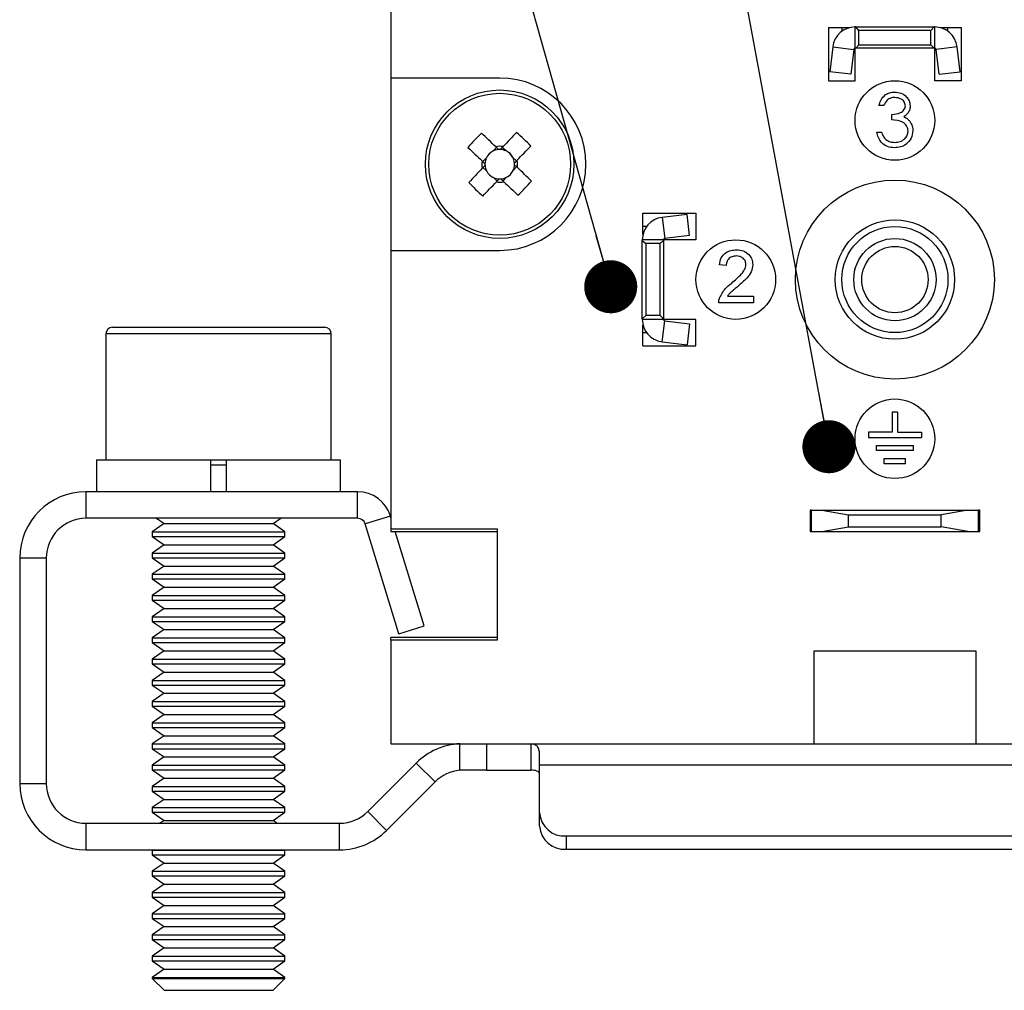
# Model space of a CAD drawing. Header units: millimetres. Extents: x 0 to 432, y 0 to 279.
# Tile 10 of 13: x 358 to 396, y 91 to 128. Entities that reach past the tile are written whole.
import ezdxf

# ---------------------------------------------------------------- set-up
doc = ezdxf.new("R2010")
doc.units = ezdxf.units.MM
doc.layers.add('TEXT', color=140, linetype='Continuous', lineweight=25)
doc.dimstyles.new('SLDDIMSTYLE6', dxfattribs={"dimtxt": 0.18, "dimasz": 2, "dimexe": 0, "dimexo": 0.0625, "dimgap": 0, "dimtad": 0, "dimtih": 1, "dimtoh": 1, "dimdec": 0, "dimrnd": 1e-09, "dimzin": 0, "dimdsep": 46, "dimtxsty": 'Standard', "dimblk1": 'DOT', "dimblk2": 'DOT', "dimsah": 1, "dimcen": 0.09, "dimadec": 0, "dimazin": 0, "dimtfac": 2, "dimtdec": 0, "dimtofl": 0, "dimtmove": 0, "dimatfit": 3, "dimldrblk": 'DOT', "dimfxl": 0, "dimfrac": 2, "dimtolj": 1, "dimtzin": 0, "dimarcsym": 0})

# ---------------------------------------------------------------- blocks, each defined once
blk = doc.blocks.new('_Dot')
at = {"color": 0, "linetype": 'ByBlock', "lineweight": -2}
blk.add_line((-0.5, 0), (-1, 0), dxfattribs=at)
at = {"color": 0, "linetype": 'ByBlock', "const_width": 0.5}
blk.add_lwpolyline([(-0.25, 0, 1), (0.25, 0, 1)], format="xyb", close=True, dxfattribs=at)

msp = doc.modelspace()

# ---------------------------------------------------------------- linework, layer by layer
for p, q in [((372.47462, 131.51482), (372.47462, 125.51482)), ((388.97462, 127.41482), (389.76998, 127.41482)), ((388.97462, 127.41482), (388.97462, 125.41482)), ((389.47462, 127.41482), (389.47462, 127.27721)), ((389.97462, 126.63982), (389.97462, 127.43982)), ((390.00039, 127.43982), (389.97462, 127.43982)), ((390.11716, 127.30982), (390.00039, 127.43982)), ((390.00039, 127.43982), (392.94884, 127.43982)), ((392.94884, 127.43982), (392.83207, 127.30982)), ((392.97462, 127.43982), (392.94884, 127.43982)), ((392.97462, 126.63982), (392.97462, 127.43982)), ((393.17925, 127.41482), (393.97462, 127.41482)), ((393.47462, 127.27721), (393.47462, 127.41482)), ((393.97462, 127.41482), (393.97462, 125.41482)), ((392.83207, 127.30982), (390.11716, 127.30982)), ((390.11716, 126.76982), (390.11716, 127.30982)), ((392.83207, 126.76982), (392.83207, 127.30982)), ((389.13095, 126.69341), (389.01541, 125.75236)), ((389.13095, 126.69341), (389.92499, 126.59592)), ((390.00039, 126.63982), (389.97462, 126.63982)), ((389.97462, 125.41482), (389.97462, 126.63982)), ((390.00039, 126.63982), (390.11716, 126.76982)), ((392.94884, 126.63982), (390.00039, 126.63982)), ((390.11716, 126.76982), (392.83207, 126.76982)), ((392.83207, 126.76982), (392.94884, 126.63982)), ((392.97462, 126.63982), (392.94884, 126.63982)), ((392.97462, 125.41482), (392.97462, 126.63982)), ((393.81828, 126.69341), (393.02424, 126.59592)), ((393.93383, 125.75236), (393.81828, 126.69341)), ((389.92499, 126.59592), (389.80944, 125.65486)), ((393.13979, 125.65486), (393.02424, 126.59592)), ((376.57462, 125.51482), (372.47462, 125.51482)), ((372.47462, 125.51482), (372.47462, 119.01482)), ((389.80944, 125.65486), (389.01541, 125.75236)), ((393.13979, 125.65486), (393.93383, 125.75236)), ((388.97462, 125.41482), (389.97462, 125.41482)), ((393.97462, 125.41482), (392.97462, 125.41482)), ((391.05002, 124.47512), (390.87053, 124.47512)), ((391.35771, 123.93666), (391.35771, 124.14179)), ((390.79361, 123.47512), (390.9731, 123.47512)), ((376.44995, 122.89696), (376.31553, 122.75677)), ((376.8128, 122.76722), (376.67261, 122.90164)), ((377.20675, 122.38949), (377.06656, 122.52391)), ((376.07222, 122.50301), (375.9378, 122.36282)), ((377.07702, 122.02664), (377.21143, 122.16683)), ((375.94248, 122.14015), (376.08267, 122.00574)), ((376.69929, 121.63269), (376.83371, 121.77288)), ((376.33643, 121.76243), (376.47662, 121.62801)), ((381.97462, 120.41482), (383.97462, 120.41482)), ((381.97462, 119.61946), (381.97462, 120.41482)), ((383.63708, 120.37403), (382.69603, 120.25849)), ((383.73458, 119.58), (383.63708, 120.37403)), ((383.97462, 120.41482), (383.97462, 119.41482)), ((382.11223, 119.91482), (381.97462, 119.91482)), ((382.69603, 120.25849), (382.79352, 119.46445)), ((383.73458, 119.58), (382.79352, 119.46445)), ((382.74962, 119.41482), (381.94962, 119.41482)), ((381.94962, 119.41482), (381.94962, 119.38905)), ((381.94962, 119.38905), (382.07962, 119.27228)), ((381.94962, 116.4406), (381.94962, 119.38905)), ((382.61962, 119.27228), (382.07962, 119.27228)), ((382.07962, 119.27228), (382.07962, 116.55737)), ((382.61962, 119.27228), (382.74962, 119.38905)), ((382.61962, 116.55737), (382.61962, 119.27228)), ((382.74962, 119.41482), (382.74962, 119.38905)), ((383.97462, 119.41482), (382.74962, 119.41482)), ((382.74962, 119.38905), (382.74962, 116.4406)), ((372.47462, 119.01482), (372.47462, 108.51482)), ((372.47462, 119.01482), (376.57462, 119.01482)), ((385.11448, 118.44666), (384.85807, 118.4723)), ((386.14012, 117.0364), (384.83243, 117.0364)), ((385.16175, 117.29281), (386.14012, 117.29281)), ((386.14012, 117.29281), (386.14012, 117.0364)), ((382.07962, 116.55737), (381.94962, 116.4406)), ((381.94962, 116.4406), (381.94962, 116.41482)), ((382.74962, 116.41482), (381.94962, 116.41482)), ((381.97462, 115.41482), (381.97462, 116.21019)), ((382.61962, 116.55737), (382.07962, 116.55737)), ((382.74962, 116.4406), (382.61962, 116.55737)), ((382.69603, 115.57116), (382.79352, 116.3652)), ((382.74962, 116.4406), (382.74962, 116.41482)), ((383.97462, 116.41482), (382.74962, 116.41482)), ((382.79352, 116.3652), (383.73458, 116.24965)), ((383.73458, 116.24965), (383.63708, 115.45561)), ((383.97462, 115.41482), (383.97462, 116.41482)), ((361.72462, 115.86482), (361.72462, 111.11482)), ((370.22462, 115.86482), (361.72462, 115.86482)), ((361.97462, 116.11482), (369.97462, 116.11482)), ((370.22462, 111.11482), (370.22462, 115.86482)), ((381.97462, 115.91482), (382.11223, 115.91482)), ((382.69603, 115.57116), (383.63708, 115.45561)), ((381.97462, 115.41482), (383.97462, 115.41482)), ((391.37462, 112.91482), (391.37462, 112.16482)), ((391.57462, 112.91482), (391.37462, 112.91482)), ((391.57462, 112.91482), (391.57462, 112.16482)), ((390.47462, 112.16482), (390.47462, 111.96482)), ((391.37462, 112.16482), (390.47462, 112.16482)), ((391.57462, 112.16482), (392.47462, 112.16482)), ((392.47462, 112.16482), (392.47462, 111.96482)), ((390.47462, 111.96482), (392.47462, 111.96482)), ((390.77462, 111.46482), (390.77462, 111.66482)), ((390.77462, 111.66482), (392.17462, 111.66482)), ((392.17462, 111.46482), (390.77462, 111.46482)), ((392.17462, 111.46482), (392.17462, 111.66482)), ((361.37462, 111.11482), (361.37462, 109.91482)), ((361.37462, 111.11482), (365.67462, 111.11482)), ((365.67462, 111.11482), (365.67462, 109.91482)), ((365.67462, 111.11482), (366.27462, 111.11482)), ((366.27462, 111.11482), (370.57462, 111.11482)), ((366.27462, 109.91482), (366.27462, 111.11482)), ((370.57462, 109.91482), (370.57462, 111.11482)), ((391.07462, 111.16482), (391.87462, 111.16482)), ((391.07462, 110.96482), (391.07462, 111.16482)), ((391.87462, 110.96482), (391.87462, 111.16482)), ((366.27462, 110.91482), (365.67462, 110.91482)), ((391.87462, 110.96482), (391.07462, 110.96482)), ((360.97462, 109.91482), (360.97462, 108.91482)), ((371.21267, 109.91482), (360.97462, 109.91482)), ((371.21267, 108.91482), (371.21267, 109.91482)), ((388.32462, 109.21482), (388.27462, 109.21482)), ((388.27462, 109.21482), (388.27462, 108.41482)), ((388.32462, 108.41482), (388.32462, 109.21482)), ((388.32462, 109.21482), (388.72462, 109.21482)), ((388.72462, 109.21482), (394.22462, 109.21482)), ((388.72462, 109.21482), (389.72462, 109.0385)), ((394.22462, 109.21482), (393.22462, 109.0385)), ((394.22462, 109.21482), (394.62462, 109.21482)), ((394.62462, 108.41482), (394.62462, 109.21482)), ((394.67462, 109.21482), (394.62462, 109.21482)), ((394.67462, 108.41482), (394.67462, 109.21482)), ((371.21267, 108.91482), (360.97462, 108.91482)), ((363.63399, 108.91482), (363.91962, 108.71482)), ((368.02962, 108.71482), (368.31525, 108.91482)), ((372.45587, 108.99491), (371.49956, 108.70253)), ((372.47462, 108.93357), (372.45587, 108.99491)), ((389.72462, 109.0385), (393.22462, 109.0385)), ((389.72462, 108.59115), (389.72462, 109.0385)), ((393.22462, 108.59115), (393.22462, 109.0385)), ((363.91962, 108.71482), (363.47462, 108.40323)), ((363.91962, 108.71482), (368.02962, 108.71482)), ((368.47462, 108.40323), (368.02962, 108.71482)), ((372.76531, 104.56245), (371.49956, 108.70253)), ((372.47462, 108.51482), (376.47462, 108.51482)), ((372.47462, 108.51482), (372.47462, 108.41482)), ((372.47462, 108.41482), (376.47462, 108.41482)), ((373.72161, 104.85482), (372.63321, 108.41482)), ((376.47462, 108.51482), (376.47462, 104.31482)), ((388.27462, 108.41482), (388.32462, 108.41482)), ((388.32462, 108.41482), (388.72462, 108.41482)), ((388.72462, 108.41482), (389.72462, 108.59115)), ((388.72462, 108.41482), (394.22462, 108.41482)), ((389.72462, 108.59115), (393.22462, 108.59115)), ((394.22462, 108.41482), (393.22462, 108.59115)), ((394.22462, 108.41482), (394.62462, 108.41482)), ((394.62462, 108.41482), (394.67462, 108.41482)), ((363.47462, 108.40323), (363.47462, 108.22641)), ((363.47462, 108.40323), (368.47462, 108.40323)), ((363.47462, 108.22641), (363.91962, 107.91482)), ((363.47462, 108.22641), (368.47462, 108.22641)), ((368.02962, 107.91482), (368.47462, 108.22641)), ((368.47462, 108.22641), (368.47462, 108.40323)), ((363.91962, 107.91482), (363.47462, 107.60323)), ((363.91962, 107.91482), (368.02962, 107.91482)), ((368.47462, 107.60323), (368.02962, 107.91482)), ((359.47462, 107.41482), (358.47462, 107.41482)), ((358.47462, 107.41482), (358.47462, 98.91482)), ((359.47462, 107.41482), (359.47462, 98.91482)), ((363.47462, 107.60323), (363.47462, 107.42641)), ((363.47462, 107.60323), (368.47462, 107.60323)), ((363.47462, 107.42641), (363.91962, 107.11482)), ((363.47462, 107.42641), (368.47462, 107.42641)), ((368.02962, 107.11482), (368.47462, 107.42641)), ((368.47462, 107.42641), (368.47462, 107.60323)), ((363.91962, 107.11482), (363.47462, 106.80323)), ((363.91962, 107.11482), (368.02962, 107.11482)), ((368.47462, 106.80323), (368.02962, 107.11482)), ((363.47462, 106.80323), (363.47462, 106.62641)), ((363.47462, 106.80323), (368.47462, 106.80323)), ((363.47462, 106.62641), (363.91962, 106.31482)), ((363.47462, 106.62641), (368.47462, 106.62641)), ((368.02962, 106.31482), (368.47462, 106.62641)), ((368.47462, 106.62641), (368.47462, 106.80323)), ((363.91962, 106.31482), (363.47462, 106.00323)), ((363.91962, 106.31482), (368.02962, 106.31482)), ((368.47462, 106.00323), (368.02962, 106.31482)), ((363.47462, 106.00323), (363.47462, 105.82641)), ((363.47462, 106.00323), (368.47462, 106.00323)), ((363.47462, 105.82641), (363.91962, 105.51482)), ((363.47462, 105.82641), (368.47462, 105.82641)), ((368.02962, 105.51482), (368.47462, 105.82641)), ((368.47462, 105.82641), (368.47462, 106.00323)), ((363.91962, 105.51482), (363.47462, 105.20323)), ((363.91962, 105.51482), (368.02962, 105.51482)), ((368.47462, 105.20323), (368.02962, 105.51482)), ((363.47462, 105.20323), (363.47462, 105.02641)), ((363.47462, 105.20323), (368.47462, 105.20323)), ((368.47462, 105.02641), (368.47462, 105.20323)), ((363.47462, 105.02641), (363.91962, 104.71482)), ((363.47462, 105.02641), (368.47462, 105.02641)), ((363.91962, 104.71482), (363.47462, 104.40323)), ((363.91962, 104.71482), (368.02962, 104.71482)), ((368.02962, 104.71482), (368.47462, 105.02641)), ((368.47462, 104.40323), (368.02962, 104.71482)), ((372.76531, 104.56245), (373.72161, 104.85482)), ((363.47462, 104.40323), (363.47462, 104.22641)), ((363.47462, 104.40323), (368.47462, 104.40323)), ((368.47462, 104.22641), (368.47462, 104.40323)), ((372.47462, 104.31482), (372.47462, 104.41482)), ((376.47462, 104.41482), (372.47462, 104.41482)), ((363.47462, 104.22641), (363.91962, 103.91482)), ((363.47462, 104.22641), (368.47462, 104.22641)), ((368.02962, 103.91482), (368.47462, 104.22641)), ((372.47462, 104.31482), (372.47462, 100.41482)), ((376.47462, 104.31482), (372.47462, 104.31482)), ((363.91962, 103.91482), (363.47462, 103.60323)), ((363.47462, 103.60323), (363.47462, 103.42641)), ((363.47462, 103.60323), (368.47462, 103.60323)), ((363.91962, 103.91482), (368.02962, 103.91482)), ((368.47462, 103.60323), (368.02962, 103.91482)), ((368.47462, 103.42641), (368.47462, 103.60323)), ((388.42462, 103.91482), (394.52462, 103.91482)), ((388.42462, 100.41482), (388.42462, 103.91482)), ((394.52462, 103.91482), (394.52462, 100.41482)), ((363.47462, 103.42641), (363.91962, 103.11482)), ((363.47462, 103.42641), (368.47462, 103.42641)), ((368.02962, 103.11482), (368.47462, 103.42641)), ((363.91962, 103.11482), (363.47462, 102.80323)), ((363.91962, 103.11482), (368.02962, 103.11482)), ((368.47462, 102.80323), (368.02962, 103.11482)), ((363.47462, 102.80323), (363.47462, 102.62641)), ((363.47462, 102.80323), (368.47462, 102.80323)), ((363.47462, 102.62641), (363.91962, 102.31482)), ((363.47462, 102.62641), (368.47462, 102.62641)), ((368.02962, 102.31482), (368.47462, 102.62641)), ((368.47462, 102.62641), (368.47462, 102.80323)), ((363.91962, 102.31482), (363.47462, 102.00323)), ((363.91962, 102.31482), (368.02962, 102.31482)), ((368.47462, 102.00323), (368.02962, 102.31482)), ((363.47462, 102.00323), (363.47462, 101.82641)), ((363.47462, 102.00323), (368.47462, 102.00323)), ((363.47462, 101.82641), (363.91962, 101.51482)), ((363.47462, 101.82641), (368.47462, 101.82641)), ((368.02962, 101.51482), (368.47462, 101.82641)), ((368.47462, 101.82641), (368.47462, 102.00323)), ((363.91962, 101.51482), (363.47462, 101.20323)), ((363.91962, 101.51482), (368.02962, 101.51482)), ((368.47462, 101.20323), (368.02962, 101.51482)), ((363.47462, 101.20323), (363.47462, 101.02641)), ((363.47462, 101.20323), (368.47462, 101.20323)), ((363.47462, 101.02641), (363.91962, 100.71482)), ((363.47462, 101.02641), (368.47462, 101.02641)), ((368.02962, 100.71482), (368.47462, 101.02641)), ((368.47462, 101.02641), (368.47462, 101.20323)), ((363.91962, 100.71482), (363.47462, 100.40323)), ((363.91962, 100.71482), (368.02962, 100.71482)), ((368.47462, 100.40323), (368.02962, 100.71482)), ((363.47462, 100.40323), (363.47462, 100.22641)), ((363.47462, 100.40323), (368.47462, 100.40323)), ((368.47462, 100.22641), (368.47462, 100.40323)), ((372.47462, 100.41482), (388.42462, 100.41482)), ((375.07561, 99.40999), (375.07561, 100.41193)), ((376.07561, 100.41482), (376.07561, 99.41482)), ((377.7411, 100.41482), (377.7411, 99.41482)), ((388.42462, 100.41482), (394.52462, 100.41482)), ((394.52462, 100.41482), (410.47462, 100.41482)), ((363.47462, 100.22641), (363.91962, 99.91482)), ((363.47462, 100.22641), (368.47462, 100.22641)), ((363.91962, 99.91482), (363.47462, 99.60323)), ((363.91962, 99.91482), (368.02962, 99.91482)), ((368.02962, 99.91482), (368.47462, 100.22641)), ((368.47462, 99.60323), (368.02962, 99.91482)), ((378.07561, 99.61482), (378.07561, 100.06039)), ((363.47462, 99.60323), (363.47462, 99.42641)), ((363.47462, 99.60323), (368.47462, 99.60323)), ((368.47462, 99.42641), (368.47462, 99.60323)), ((371.59975, 97.85416), (373.42817, 99.68259)), ((374.13528, 98.97548), (373.42817, 99.68259)), ((378.07561, 97.80094), (378.07561, 99.61482)), ((378.07561, 99.61482), (404.87362, 99.61482)), ((363.47462, 99.42641), (363.91962, 99.11482)), ((363.47462, 99.42641), (368.47462, 99.42641)), ((368.02962, 99.11482), (368.47462, 99.42641)), ((375.19594, 99.41482), (375.07561, 99.40999)), ((376.07561, 99.41482), (375.19594, 99.41482)), ((376.07561, 99.41482), (377.7411, 99.41482)), ((358.47462, 98.91482), (359.47462, 98.91482)), ((363.91962, 99.11482), (363.47462, 98.80323)), ((363.47462, 98.80323), (363.47462, 98.62641)), ((363.47462, 98.80323), (368.47462, 98.80323)), ((363.91962, 99.11482), (368.02962, 99.11482)), ((368.47462, 98.80323), (368.02962, 99.11482)), ((368.47462, 98.62641), (368.47462, 98.80323)), ((372.30685, 97.14706), (374.13528, 98.97548)), ((363.47462, 98.62641), (363.91962, 98.31482)), ((363.47462, 98.62641), (368.47462, 98.62641)), ((368.02962, 98.31482), (368.47462, 98.62641)), ((363.91962, 98.31482), (363.47462, 98.00323)), ((363.91962, 98.31482), (368.02962, 98.31482)), ((368.47462, 98.00323), (368.02962, 98.31482)), ((363.47462, 98.00323), (363.47462, 97.82641)), ((363.47462, 98.00323), (368.47462, 98.00323)), ((363.47462, 97.82641), (363.91962, 97.51482)), ((363.47462, 97.82641), (368.47462, 97.82641)), ((368.02962, 97.51482), (368.47462, 97.82641)), ((368.47462, 97.82641), (368.47462, 98.00323)), ((371.59975, 97.85416), (372.30685, 97.14706)), ((378.07561, 97.30094), (378.07561, 97.80094)), ((360.97462, 97.41482), (360.97462, 96.41482)), ((360.97462, 97.41482), (370.53908, 97.41482)), ((363.91962, 97.51482), (363.7768, 97.41482)), ((363.91962, 97.51482), (368.02962, 97.51482)), ((368.17243, 97.41482), (368.02962, 97.51482)), ((370.53908, 96.41482), (370.53908, 97.41482)), ((379.07561, 96.93491), (403.87362, 96.93491)), ((379.07561, 96.93491), (379.07561, 96.43491)), ((360.97462, 96.41482), (370.53908, 96.41482)), ((363.49117, 96.41482), (363.47462, 96.40323)), ((363.47462, 96.40323), (363.47462, 96.22641)), ((363.47462, 96.40323), (368.47462, 96.40323)), ((363.47462, 96.22641), (363.91962, 95.91482)), ((363.47462, 96.22641), (368.47462, 96.22641)), ((368.02962, 95.91482), (368.47462, 96.22641)), ((368.47462, 96.40323), (368.45806, 96.41482)), ((368.47462, 96.22641), (368.47462, 96.40323)), ((379.07561, 96.43491), (403.87362, 96.43491)), ((363.91962, 95.91482), (363.47462, 95.60323)), ((363.91962, 95.91482), (368.02962, 95.91482)), ((368.47462, 95.60323), (368.02962, 95.91482)), ((363.47462, 95.60323), (363.47462, 95.42641)), ((363.47462, 95.60323), (368.47462, 95.60323)), ((363.47462, 95.42641), (363.91962, 95.11482)), ((363.47462, 95.42641), (368.47462, 95.42641)), ((368.02962, 95.11482), (368.47462, 95.42641)), ((368.47462, 95.42641), (368.47462, 95.60323)), ((363.91962, 95.11482), (363.47462, 94.80323)), ((363.91962, 95.11482), (368.02962, 95.11482)), ((368.47462, 94.80323), (368.02962, 95.11482)), ((363.47462, 94.80323), (363.47462, 94.62641)), ((363.47462, 94.80323), (368.47462, 94.80323)), ((368.47462, 94.62641), (368.47462, 94.80323)), ((363.47462, 94.62641), (363.91962, 94.31482)), ((363.47462, 94.62641), (368.47462, 94.62641)), ((363.91962, 94.31482), (363.47462, 94.00323)), ((363.91962, 94.31482), (368.02962, 94.31482)), ((368.02962, 94.31482), (368.47462, 94.62641)), ((368.47462, 94.00323), (368.02962, 94.31482)), ((363.47462, 94.00323), (363.47462, 93.82641)), ((363.47462, 94.00323), (368.47462, 94.00323)), ((368.47462, 93.82641), (368.47462, 94.00323)), ((363.47462, 93.82641), (363.91962, 93.51482)), ((363.47462, 93.82641), (368.47462, 93.82641)), ((368.02962, 93.51482), (368.47462, 93.82641)), ((363.91962, 93.51482), (363.47462, 93.20323)), ((363.47462, 93.20323), (363.47462, 93.02641)), ((363.47462, 93.20323), (368.47462, 93.20323)), ((363.91962, 93.51482), (368.02962, 93.51482)), ((368.47462, 93.20323), (368.02962, 93.51482)), ((368.47462, 93.02641), (368.47462, 93.20323)), ((363.47462, 93.02641), (363.91962, 92.71482)), ((363.47462, 93.02641), (368.47462, 93.02641)), ((368.02962, 92.71482), (368.47462, 93.02641)), ((363.91962, 92.71482), (363.47462, 92.40323)), ((363.91962, 92.71482), (368.02962, 92.71482)), ((368.47462, 92.40323), (368.02962, 92.71482)), ((363.47462, 92.40323), (363.47462, 92.22641)), ((363.47462, 92.40323), (368.47462, 92.40323)), ((363.47462, 92.22641), (363.91962, 91.91482)), ((363.47462, 92.22641), (368.47462, 92.22641)), ((368.02962, 91.91482), (368.47462, 92.22641)), ((368.47462, 92.22641), (368.47462, 92.40323)), ((363.91962, 91.91482), (363.47462, 91.60323)), ((363.91962, 91.91482), (368.02962, 91.91482)), ((368.47462, 91.60323), (368.02962, 91.91482)), ((363.47462, 91.60323), (363.47462, 91.55982)), ((363.47462, 91.60323), (368.47462, 91.60323)), ((363.47462, 91.55982), (363.91962, 91.11482)), ((363.47462, 91.55982), (368.47462, 91.55982)), ((368.02962, 91.11482), (368.47462, 91.55982)), ((368.47462, 91.55982), (368.47462, 91.60323)), ((363.91962, 91.11482), (368.02962, 91.11482))]:
    msp.add_line(p, q)
at = {"flags": 128}
for points in [[(376.42304, 122.92276), (376.35536, 122.98765), (376.28786, 123.05237), (376.22055, 123.11691), (376.15345, 123.18124), (376.08661, 123.24533), (376.02003, 123.30917), (375.95374, 123.37273), (375.88776, 123.43599)], [(377.21164, 123.46382), (377.14838, 123.39785), (377.08483, 123.33156), (377.02098, 123.26498), (376.95689, 123.19813), (376.89256, 123.13104), (376.82802, 123.06373), (376.7633, 122.99622), (376.69841, 122.92855)], [(375.37562, 122.90185), (375.44159, 122.83859), (375.50788, 122.77503), (375.57446, 122.71119), (375.64131, 122.6471), (375.7084, 122.58277), (375.77571, 122.51823), (375.84322, 122.4535), (375.91089, 122.38862)], [(377.23255, 122.4164), (377.29744, 122.48408), (377.36217, 122.55158), (377.4267, 122.61889), (377.49103, 122.68598), (377.55513, 122.75283), (377.61896, 122.81941), (377.68253, 122.8857), (377.74578, 122.95168)], [(375.91668, 122.11325), (375.8518, 122.04557), (375.78707, 121.97806), (375.72253, 121.91075), (375.6582, 121.84366), (375.59411, 121.77681), (375.53027, 121.71023), (375.46671, 121.64394), (375.40345, 121.57797)], [(377.77362, 121.6278), (377.70764, 121.69106), (377.64135, 121.75462), (377.57477, 121.81846), (377.50792, 121.88255), (377.44083, 121.94688), (377.37352, 122.01142), (377.30602, 122.07614), (377.23834, 122.14103)], [(375.93759, 121.06582), (376.00085, 121.1318), (376.06441, 121.19809), (376.12825, 121.26467), (376.19235, 121.33152), (376.25667, 121.39861), (376.32121, 121.46592), (376.38593, 121.53342), (376.45083, 121.6011)], [(376.7262, 121.60689), (376.79387, 121.542), (376.86138, 121.47727), (376.92869, 121.41274), (376.99578, 121.34841), (377.06263, 121.28431), (377.12921, 121.22047), (377.1955, 121.15691), (377.26147, 121.09366)]]:
    msp.add_lwpolyline(points, dxfattribs=at)
for centre, radius in [((391.47462, 123.91482), 1.5), ((376.57462, 122.26482), 2.8), ((376.57462, 122.26482), 2.67442), ((391.47462, 117.91482), 3.75), ((391.47462, 117.91482), 2.25), ((391.47462, 117.91482), 2), ((385.47462, 117.91482), 1.5), ((391.47462, 117.91482), 1.55), ((391.47462, 117.91482), 1.25), ((391.47462, 111.91482), 1.5)]:
    msp.add_circle(centre, radius)
for centre, radius, start, end in [((389.97462, 126.58982), 0.85, 90, 173), ((392.97462, 126.58982), 0.85, 7, 90), ((389.97462, 126.58982), 0.05, 90, 172.999999), ((392.97462, 126.58982), 0.05, 7.000001, 90), ((376.57462, 122.26482), 3.25, 270, 90), ((383.54662, 115.57993), 10.97159, 134.271766, 138.136925), ((369.88705, 115.28998), 10.97549, 44.272658, 48.136441), ((376.57462, 122.26482), 0.67517, 79.435033, 102.973777), ((376.57462, 122.26482), 0.556, 117.774117, 154.634692), ((376.57462, 122.26482), 0.556, 94.486194, 117.774117), ((376.57462, 122.26482), 0.556, 87.922615, 94.486194), ((376.57462, 122.26482), 0.556, 64.634692, 87.922615), ((376.57462, 122.26482), 0.556, 27.774117, 64.634692), ((376.57462, 122.26482), 0.556, 4.486194, 27.774117), ((376.57462, 122.26482), 0.67517, 169.435033, 192.973777), ((376.57462, 122.26482), 0.556, 177.922615, 184.486194), ((376.57462, 122.26482), 0.556, 154.634692, 177.922615), ((376.57462, 122.26482), 0.556, 184.486194, 207.774117), ((376.57462, 122.26482), 0.556, 334.634692, 357.922615), ((376.57462, 122.26482), 0.556, 357.922615, 4.486194), ((376.57462, 122.26482), 0.67517, 349.435033, 12.973777), ((376.57462, 122.26482), 0.556, 207.774117, 244.634692), ((376.57462, 122.26482), 0.556, 274.486194, 297.774117), ((376.57462, 122.26482), 0.556, 297.774117, 334.634692), ((383.26219, 129.23967), 10.97549, 224.272658, 228.136441), ((376.57462, 122.26482), 0.556, 244.634692, 267.922615), ((376.57462, 122.26482), 0.67517, 259.435033, 282.973777), ((376.57462, 122.26482), 0.556, 267.922615, 274.486194), ((369.60283, 128.94949), 10.97127, 314.271808, 318.137083), ((382.79962, 119.41482), 0.85, 97, 180), ((382.79962, 119.41482), 0.05, 97.000001, 180), ((382.79962, 116.41482), 0.85, 180, 263), ((382.79962, 116.41482), 0.05, 180, 262.999999), ((361.97462, 115.86482), 0.25, 90, 180), ((369.97462, 115.86482), 0.25, 0, 90), ((360.97462, 107.41482), 2.5, 90, 180), ((371.21267, 108.61482), 1.3, 17, 90), ((360.97462, 107.41482), 1.5, 90, 180), ((371.21267, 108.61482), 0.3, 17, 90), ((375.19594, 97.91482), 2.5, 92.758721, 135), ((375.19594, 97.91482), 1.5, 94.601036, 135), ((360.97462, 98.91482), 2.5, 180, 270), ((360.97462, 98.91482), 1.5, 180, 270), ((370.53908, 98.91482), 1.5, 270, 315), ((379.01311, 97.87311), 0.94028, 184.402129, 273.811193), ((379.01311, 97.37311), 0.94028, 184.402113, 273.811194), ((370.53908, 98.91482), 2.5, 270, 315)]:
    msp.add_arc(centre, radius, start, end)
for centre, major_axis, start_param, end_param in [((376.52484, 122.31255), (0.35491, -0.34029), 2.77217894, 3.51100637), ((376.62234, 122.3146), (0.34029, 0.35491), 5.91377159, 6.65259902), ((376.52689, 122.21505), (0.34029, 0.35491), 2.77217894, 3.51100637), ((376.62439, 122.2171), (0.35491, -0.34029), 5.91377159, 6.65259902)]:
    msp.add_ellipse(centre, major_axis=major_axis, ratio=0.99011591, start_param=start_param, end_param=end_param)
for points, knots in [([(390.87053, 124.47512), (390.89358, 124.55204), (390.93959, 124.70562), (391.09243, 124.87564), (391.27734, 124.97326), (391.40302, 124.98305), (391.46589, 124.98794)], [0, 0, 0, 0, 0.28028789, 0.55967979, 0.77974496, 1, 1, 1, 1]), ([(391.46829, 124.78281), (391.41628, 124.77868), (391.31243, 124.77042), (391.14709, 124.67041), (391.08684, 124.5492), (391.05002, 124.47512)], [0, 0, 0, 0, 0.28063641, 0.56036458, 1, 1, 1, 1]), ([(391.46589, 124.98794), (391.54686, 124.97925), (391.70873, 124.96187), (391.90244, 124.83337), (392.02545, 124.65894), (392.04183, 124.53182), (392.05002, 124.46831)], [0, 0, 0, 0, 0.280084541, 0.559869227, 0.780099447, 1, 1, 1, 1]), ([(391.87053, 124.46911), (391.8604, 124.52146), (391.84005, 124.6266), (391.68694, 124.75612), (391.55114, 124.7727), (391.46829, 124.78281)], [0, 0, 0, 0, 0.27886011, 0.56007378, 1, 1, 1, 1]), ([(391.35771, 124.14179), (391.4707, 124.15224), (391.64015, 124.16791), (391.8058, 124.28525), (391.86248, 124.38478), (391.86785, 124.44101), (391.87053, 124.46911)], [0, 0, 0, 0, 0.499417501, 0.749016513, 0.874543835, 1, 1, 1, 1]), ([(392.05002, 124.46831), (392.04677, 124.4221), (392.04027, 124.32972), (391.96821, 124.17623), (391.87397, 124.1021), (391.81645, 124.05685)], [0, 0, 0, 0, 0.28050858, 0.56079304, 1, 1, 1, 1]), ([(391.81645, 124.05685), (391.86302, 124.03254), (391.94622, 123.98912), (392.00661, 123.91764), (392.0332, 123.88618)], [0, 0, 0, 0, 0.55979401, 1, 1, 1, 1]), ([(391.9731, 123.51358), (391.97019, 123.54846), (391.96437, 123.61821), (391.90204, 123.74433), (391.71599, 123.91665), (391.50106, 123.92865), (391.35771, 123.93666)], [0, 0, 0, 0, 0.12558724, 0.25119136, 0.50060605, 1, 1, 1, 1]), ([(392.0332, 123.88618), (392.07155, 123.82496), (392.14011, 123.71554), (392.14877, 123.58731), (392.15259, 123.53081)], [0, 0, 0, 0, 0.55942197, 1, 1, 1, 1]), ([(391.46068, 122.88538), (391.36891, 122.89341), (391.18563, 122.90946), (390.96913, 123.06301), (390.8434, 123.26506), (390.81022, 123.40505), (390.79361, 123.47512)], [0, 0, 0, 0, 0.27988542, 0.55897838, 0.7792619, 1, 1, 1, 1]), ([(390.9731, 123.47512), (390.99141, 123.41698), (391.02406, 123.31327), (391.09749, 123.23365), (391.12975, 123.19868)], [0, 0, 0, 0, 0.56069309, 1, 1, 1, 1]), ([(392.15259, 123.53081), (392.13824, 123.43266), (392.10953, 123.23627), (391.92179, 123.02053), (391.69303, 122.90333), (391.53816, 122.89137), (391.46068, 122.88538)], [0, 0, 0, 0, 0.27930378, 0.55883851, 0.77927636, 1, 1, 1, 1]), ([(391.46388, 123.09051), (391.53324, 123.09514), (391.67169, 123.1044), (391.83927, 123.20817), (391.95298, 123.35066), (391.9664, 123.45931), (391.9731, 123.51358)], [0, 0, 0, 0, 0.28059905, 0.560150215, 0.780301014, 1, 1, 1, 1]), ([(376.53113, 122.81912), (376.52501, 122.82498), (376.49139, 122.85721), (376.45592, 122.89123), (376.42705, 122.91891), (376.42304, 122.92276)], [0, 0, 0, 0, 0.16061763, 0.88325688, 1, 1, 1, 1]), ([(376.69841, 122.92855), (376.69456, 122.92453), (376.66688, 122.89566), (376.63287, 122.86019), (376.60063, 122.82657), (376.59477, 122.82046)], [0, 0, 0, 0, 0.11674319, 0.83938237, 1, 1, 1, 1]), ([(391.12975, 123.19868), (391.18722, 123.16273), (391.29009, 123.0984), (391.41067, 123.09292), (391.46388, 123.09051)], [0, 0, 0, 0, 0.55875081, 1, 1, 1, 1]), ([(375.91089, 122.38862), (375.91491, 122.38477), (375.94378, 122.35708), (375.97925, 122.32307), (376.01287, 122.29084), (376.01898, 122.28498)], [0, 0, 0, 0, 0.116743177, 0.839382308, 1, 1, 1, 1]), ([(376.02032, 122.22133), (376.01446, 122.21522), (375.98222, 122.1816), (375.94821, 122.14613), (375.92053, 122.11726), (375.91668, 122.11325)], [0, 0, 0, 0, 0.160617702, 0.883256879, 1, 1, 1, 1]), ([(377.12891, 122.30831), (377.13478, 122.31443), (377.16701, 122.34804), (377.20102, 122.38351), (377.2287, 122.41239), (377.23255, 122.4164)], [0, 0, 0, 0, 0.16061763, 0.88325681, 1, 1, 1, 1]), ([(377.23834, 122.14103), (377.23433, 122.14488), (377.20546, 122.17256), (377.16998, 122.20657), (377.13636, 122.23881), (377.13025, 122.24467)], [0, 0, 0, 0, 0.11674311, 0.83938231, 1, 1, 1, 1]), ([(376.45083, 121.6011), (376.45468, 121.60512), (376.48236, 121.63399), (376.51637, 121.66946), (376.5486, 121.70308), (376.55446, 121.70919)], [0, 0, 0, 0, 0.11674319, 0.83938237, 1, 1, 1, 1]), ([(376.61811, 121.71053), (376.62422, 121.70467), (376.65784, 121.67243), (376.69331, 121.63842), (376.72218, 121.61074), (376.7262, 121.60689)], [0, 0, 0, 0, 0.16061763, 0.88325688, 1, 1, 1, 1]), ([(384.85807, 118.4723), (384.87286, 118.56105), (384.90237, 118.73807), (385.0742, 118.93423), (385.28885, 119.02489), (385.42895, 119.03256), (385.49909, 119.0364)], [0, 0, 0, 0, 0.28023557, 0.55889334, 0.77913283, 1, 1, 1, 1]), ([(385.49349, 118.80563), (385.43816, 118.80151), (385.32778, 118.79329), (385.19497, 118.70343), (385.12395, 118.57672), (385.11764, 118.49006), (385.11448, 118.44666)], [0, 0, 0, 0, 0.2804111, 0.55948954, 0.77937541, 1, 1, 1, 1]), ([(385.85807, 118.48191), (385.85131, 118.53306), (385.83778, 118.63542), (385.73392, 118.74234), (385.61394, 118.79846), (385.53367, 118.80324), (385.49349, 118.80563)], [0, 0, 0, 0, 0.27908036, 0.55861176, 0.77904378, 1, 1, 1, 1]), ([(385.49909, 119.0364), (385.58636, 119.03035), (385.76047, 119.01828), (385.96884, 118.87976), (386.09596, 118.68953), (386.1083, 118.55274), (386.11448, 118.48432)], [0, 0, 0, 0, 0.280482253, 0.559644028, 0.779749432, 1, 1, 1, 1]), ([(385.32041, 117.7844), (385.44824, 117.89373), (385.6262, 118.04594), (385.82276, 118.2838), (385.84632, 118.41602), (385.85807, 118.48191)], [0, 0, 0, 0, 0.56131209, 0.7813848, 1, 1, 1, 1]), ([(386.11448, 118.48432), (386.10095, 118.38881), (386.07382, 118.19732), (385.85886, 117.92051), (385.67317, 117.76123), (385.55959, 117.66381)], [0, 0, 0, 0, 0.2787418, 0.55883306, 1, 1, 1, 1]), ([(384.85927, 117.21429), (384.92341, 117.33855), (385.03829, 117.56109), (385.23398, 117.71599), (385.32041, 117.7844)], [0, 0, 0, 0, 0.558359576, 1, 1, 1, 1]), ([(385.55959, 117.66381), (385.51189, 117.62443), (385.43333, 117.55958), (385.32488, 117.46833), (385.23464, 117.3885), (385.18604, 117.3247), (385.16175, 117.29281)], [0, 0, 0, 0, 0.340035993, 0.560062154, 0.780089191, 1, 1, 1, 1]), ([(384.83243, 117.0364), (384.83315, 117.0703), (384.83443, 117.13083), (384.85168, 117.18878), (384.85927, 117.21429)], [0, 0, 0, 0, 0.55995096, 1, 1, 1, 1]), ([(378.07561, 100.06039), (378.06756, 100.11533), (378.05146, 100.22525), (377.96198, 100.37678), (377.82992, 100.39953), (377.7411, 100.41482)], [0, 0, 0, 0, 0.24655227, 0.49324154, 1, 1, 1, 1]), ([(378.07561, 99.28191), (378.06724, 99.30285), (378.04954, 99.34714), (377.94509, 99.40562), (377.82626, 99.41098), (377.7411, 99.41482)], [0, 0, 0, 0, 0.20254342, 0.42852132, 1, 1, 1, 1])]:
    msp.add_open_spline(points, degree=3, knots=knots)

# ---------------------------------------------------------------- leaders
at = {"layer": 'TEXT'}
for points in [[(388.98589, 111.61304), (378.82637, 166.45958), (372.47637, 166.45958)], [(380.75917, 117.6451), (369.80903, 156.51739), (363.45903, 156.51739)]]:
    msp.add_leader(points, dimstyle='SLDDIMSTYLE6', dxfattribs=at)

doc.saveas('drawing.dxf')
